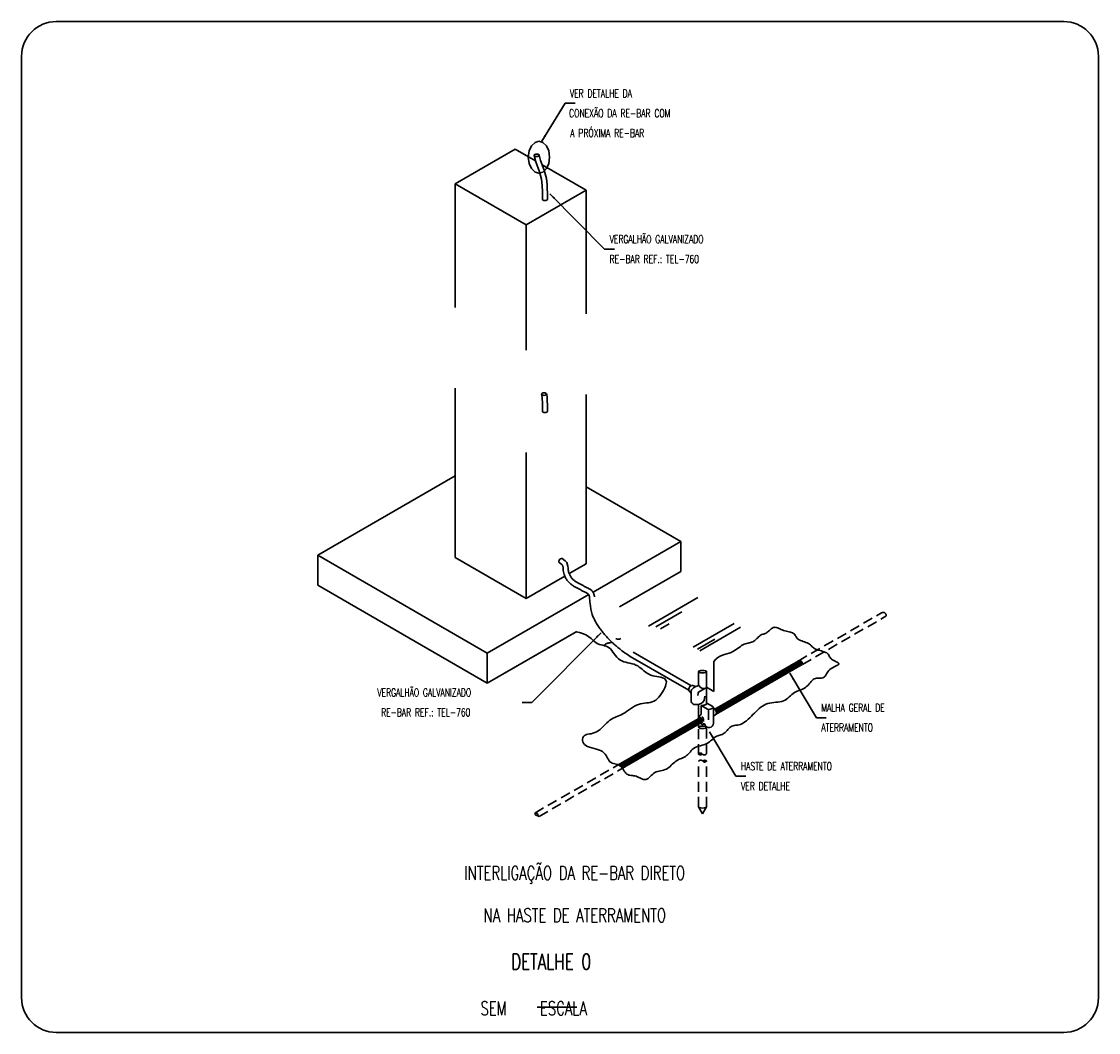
# Model space of a CAD drawing. Header units: millimetres. Extents: x 4477830 to 4478275, y -30323838 to -30323445.
# Tile 124 of 124: x 4478248 to 4478275, y -30323615 to -30323590. Entities that reach past the tile are written whole.
import ezdxf

# ---------------------------------------------------------------- set-up
doc = ezdxf.new("R2010")
doc.units = ezdxf.units.MM
doc.linetypes.add('DASHED', pattern=[1.905, 1.27, -0.635])
doc.linetypes.add('NULL', pattern=[0])
for name, color, linetype, lineweight in [('C01', 1, 'Continuous', 30), ('C02', 2, 'Continuous', 30), ('C03', 3, 'Continuous', 30), ('C04', 4, 'Continuous', 30), ('P-MARGEM', 4, 'Continuous', 30)]:
    doc.layers.add(name, color=color, linetype=linetype, lineweight=lineweight)
doc.styles.add('ROMANS', font='romans.shx', dxfattribs={"width": 0.7})

msp = doc.modelspace()

# ---------------------------------------------------------------- hatches: boundary and pattern name
at = {"layer": 'C02', "linetype": 'Continuous', "true_color": 0x000000}
for points in [[(4478260.816, -30323592.564), (4478260.862, -30323592.592), (4478260.755, -30323592.715), (4478260.816, -30323592.564), (4478260.816, -30323592.564)], [(4478261.093, -30323594.134), (4478261.055, -30323594.172), (4478260.96, -30323594.04), (4478261.093, -30323594.135), (4478261.093, -30323594.135)], [(4478262.123, -30323605.22), (4478262.16, -30323605.258), (4478262.256, -30323605.126), (4478262.123, -30323605.22), (4478262.123, -30323605.22)], [(4478267.127, -30323606.274), (4478267.081, -30323606.302), (4478267.021, -30323606.151), (4478267.127, -30323606.274), (4478267.127, -30323606.274)], [(4478265.096, -30323607.75), (4478265.05, -30323607.778), (4478264.989, -30323607.627), (4478265.096, -30323607.75), (4478265.096, -30323607.75)]]:
    msp.add_hatch(color=18, dxfattribs=at).paths.add_polyline_path(points)

# ---------------------------------------------------------------- linework, layer by layer
at = {"layer": 'C01'}
for p, q in [((4478263.452, -30323604.959), (4478264.698, -30323604.239)), ((4478263.641, -30323604.976), (4478264.291, -30323604.601)), ((4478263.752, -30323605.031), (4478263.972, -30323604.904)), ((4478264.577, -30323605.496), (4478265.616, -30323604.896)), ((4478264.745, -30323605.583), (4478265.777, -30323604.987)), ((4478264.686, -30323605.545), (4478265.127, -30323605.291)), ((4478267.276, -30323605.836), (4478266.192, -30323606.59)), ((4478267.313, -30323605.854), (4478266.564, -30323606.375)), ((4478267.333, -30323605.884), (4478266.935, -30323606.16)), ((4478266.693, -30323606.154), (4478265.448, -30323607.019)), ((4478267.065, -30323605.939), (4478265.82, -30323606.804)), ((4478267.336, -30323605.926), (4478267.307, -30323605.946)), ((4478266.321, -30323606.368), (4478265.163, -30323607.174)), ((4478265.949, -30323606.583), (4478265.163, -30323607.129)), ((4478265.577, -30323606.798), (4478265.153, -30323607.093)), ((4478265.206, -30323607.012), (4478265.135, -30323607.062)), ((4478264.472, -30323607.434), (4478263.217, -30323608.307)), ((4478264.768, -30323607.273), (4478263.589, -30323608.093)), ((4478264.79, -30323607.301), (4478263.96, -30323607.878)), ((4478264.803, -30323607.336), (4478264.332, -30323607.663)), ((4478264.807, -30323607.377), (4478264.704, -30323607.448)), ((4478264.09, -30323607.656), (4478262.845, -30323608.522)), ((4478263.718, -30323607.871), (4478262.775, -30323608.527)), ((4478262.974, -30323608.301), (4478262.718, -30323608.479)), ((4478263.346, -30323608.086), (4478262.749, -30323608.501))]:
    msp.add_line(p, q, dxfattribs=at)
at = {"layer": 'C01', "linetype": 'DASHED', "ltscale": 0.2}
for p, q in [((4478267.233, -30323605.842), (4478269.339, -30323604.626)), ((4478267.338, -30323605.928), (4478269.444, -30323604.712)), ((4478264.715, -30323608.197), (4478264.715, -30323607.516)), ((4478264.918, -30323608.18), (4478264.918, -30323607.516)), ((4478260.583, -30323609.681), (4478262.689, -30323608.466)), ((4478260.688, -30323609.767), (4478262.794, -30323608.551)), ((4478264.715, -30323609.525), (4478264.715, -30323608.381)), ((4478264.918, -30323609.525), (4478264.918, -30323608.365)), ((4478264.817, -30323609.7), (4478264.715, -30323609.525)), ((4478264.817, -30323609.7), (4478264.918, -30323609.525))]:
    msp.add_line(p, q, dxfattribs=at)
for points in [[(4478264.715, -30323607.516), (4478264.72, -30323607.506), (4478264.72, -30323607.506), (4478264.745, -30323607.494), (4478264.745, -30323607.494), (4478264.775, -30323607.487), (4478264.775, -30323607.487), (4478264.817, -30323607.484), (4478264.817, -30323607.484), (4478264.858, -30323607.487), (4478264.858, -30323607.487), (4478264.888, -30323607.494), (4478264.888, -30323607.494), (4478264.913, -30323607.506), (4478264.913, -30323607.506), (4478264.918, -30323607.516), (4478264.918, -30323607.516)], [(4478264.715, -30323609.525), (4478264.72, -30323609.534), (4478264.72, -30323609.534), (4478264.745, -30323609.547), (4478264.745, -30323609.547), (4478264.775, -30323609.553), (4478264.775, -30323609.553), (4478264.817, -30323609.556), (4478264.817, -30323609.556), (4478264.858, -30323609.553), (4478264.858, -30323609.553), (4478264.888, -30323609.547), (4478264.888, -30323609.547), (4478264.913, -30323609.534), (4478264.913, -30323609.534), (4478264.918, -30323609.525), (4478264.918, -30323609.525)]]:
    msp.add_lwpolyline(points, dxfattribs=at)
for centre, radius, start, end in [((4478269.381, -30323604.687), 0.0738, 343.471, 125.02), ((4478264.765, -30323608.226), 0.0581, 37.1382, 149.238), ((4478264.76, -30323608.137), 0.0741, 232.634, 313.741), ((4478264.862, -30323608.153), 0.0626, 217.138, 334.372), ((4478264.772, -30323608.408), 0.0626, 37.1382, 154.372), ((4478264.873, -30323608.424), 0.0741, 52.6344, 133.741), ((4478264.868, -30323608.335), 0.0581, 217.138, 329.238)]:
    msp.add_arc(centre, radius, start, end, dxfattribs=at)
at = {"layer": 'C01'}
for centre, radius, start, end in [((4478260.601, -30323609.736), 0.0577, 21.2792, 108.625), ((4478260.655, -30323609.676), 0.0731, 184.204, 277.517), ((4478260.694, -30323609.727), 0.0404, 162.632, 262.254)]:
    msp.add_arc(centre, radius, start, end, dxfattribs=at)
at = {"layer": 'C02', "color": 5}
for p, q in [((4478260.755, -30323592.715), (4478261.35, -30323591.755)), ((4478261.35, -30323591.755), (4478261.6, -30323591.755)), ((4478258.567, -30323593.792), (4478260.088, -30323592.914)), ((4478260.088, -30323592.914), (4478260.598, -30323593.208)), ((4478260.765, -30323593.305), (4478261.881, -30323593.949)), ((4478258.567, -30323596.915), (4478258.567, -30323593.792)), ((4478258.567, -30323593.792), (4478260.36, -30323594.827)), ((4478260.36, -30323594.827), (4478261.881, -30323593.949)), ((4478260.96, -30323594.04), (4478262.345, -30323595.437)), ((4478261.881, -30323597.073), (4478261.881, -30323593.949)), ((4478260.36, -30323597.991), (4478260.36, -30323594.827)), ((4478262.345, -30323595.437), (4478262.595, -30323595.437)), ((4478258.567, -30323603.23), (4478258.567, -30323598.953)), ((4478261.881, -30323603.387), (4478261.881, -30323599.11)), ((4478260.36, -30323604.265), (4478260.36, -30323600.572)), ((4478255.099, -30323603.169), (4478258.567, -30323601.167)), ((4478264.265, -30323602.823), (4478261.881, -30323601.446)), ((4478262.051, -30323604.101), (4478264.265, -30323602.823)), ((4478264.265, -30323602.823), (4478264.265, -30323603.583)), ((4478259.382, -30323605.642), (4478255.099, -30323603.169)), ((4478255.099, -30323603.169), (4478255.099, -30323603.929)), ((4478260.36, -30323604.265), (4478258.567, -30323603.23)), ((4478261.45, -30323603.635), (4478261.881, -30323603.387)), ((4478260.36, -30323604.265), (4478261.341, -30323603.698)), ((4478262.722, -30323604.474), (4478264.265, -30323603.583)), ((4478259.382, -30323606.402), (4478255.099, -30323603.929)), ((4478259.382, -30323605.642), (4478261.942, -30323604.164)), ((4478259.382, -30323605.642), (4478261.942, -30323604.164)), ((4478259.382, -30323606.402), (4478261.643, -30323605.097)), ((4478259.382, -30323606.402), (4478261.629, -30323605.105)), ((4478262.256, -30323605.126), (4478260.509, -30323606.888)), ((4478259.382, -30323605.642), (4478259.382, -30323606.402)), ((4478259.382, -30323605.642), (4478259.382, -30323606.402)), ((4478265.106, -30323606.611), (4478265.106, -30323605.851)), ((4478264.715, -30323606.459), (4478264.715, -30323606.112)), ((4478264.918, -30323606.935), (4478264.918, -30323606.112)), ((4478267.021, -30323606.151), (4478267.692, -30323607.273)), ((4478264.531, -30323606.598), (4478264.531, -30323606.873)), ((4478264.698, -30323606.711), (4478264.705, -30323606.651)), ((4478264.739, -30323606.61), (4478264.892, -30323606.53)), ((4478265.106, -30323606.611), (4478264.918, -30323606.502)), ((4478260.509, -30323606.888), (4478260.259, -30323606.888)), ((4478264.715, -30323607.295), (4478264.715, -30323606.937)), ((4478264.779, -30323606.963), (4478264.779, -30323607.14)), ((4478264.941, -30323607.056), (4478264.781, -30323606.963)), ((4478265.073, -30323606.991), (4478264.922, -30323606.906)), ((4478264.971, -30323607.067), (4478264.971, -30323607.324)), ((4478265.006, -30323607.061), (4478265.081, -30323607.034)), ((4478265.091, -30323607.108), (4478265.091, -30323607.019)), ((4478265.091, -30323607.108), (4478265.091, -30323607.414)), ((4478264.715, -30323607.516), (4478264.715, -30323607.442)), ((4478267.692, -30323607.273), (4478267.942, -30323607.273)), ((4478264.989, -30323607.627), (4478265.661, -30323608.75)), ((4478265.661, -30323608.75), (4478265.911, -30323608.75))]:
    msp.add_line(p, q, dxfattribs=at)
at = {"layer": 'C02', "color": 116, "true_color": 0x136734}
for points in [[(4478260.686, -30323592.713), (4478260.59, -30323592.741), (4478260.59, -30323592.741), (4478260.496, -30323592.831), (4478260.496, -30323592.831), (4478260.439, -30323592.956), (4478260.439, -30323592.956), (4478260.417, -30323593.116), (4478260.417, -30323593.116), (4478260.439, -30323593.276), (4478260.439, -30323593.276), (4478260.496, -30323593.401), (4478260.496, -30323593.401), (4478260.59, -30323593.491), (4478260.59, -30323593.491), (4478260.686, -30323593.519), (4478260.686, -30323593.519), (4478260.782, -30323593.491), (4478260.782, -30323593.491), (4478260.876, -30323593.401), (4478260.876, -30323593.401), (4478260.933, -30323593.276), (4478260.933, -30323593.276), (4478260.955, -30323593.116), (4478260.955, -30323593.116), (4478260.933, -30323592.956), (4478260.933, -30323592.956), (4478260.876, -30323592.831), (4478260.876, -30323592.831), (4478260.782, -30323592.741), (4478260.782, -30323592.741), (4478260.686, -30323592.713), (4478260.686, -30323592.713)], [(4478260.691, -30323593.068), (4478260.687, -30323593.057), (4478260.687, -30323593.057), (4478260.673, -30323593.046), (4478260.673, -30323593.046), (4478260.654, -30323593.039), (4478260.654, -30323593.039), (4478260.628, -30323593.037), (4478260.628, -30323593.037), (4478260.603, -30323593.039), (4478260.603, -30323593.039), (4478260.584, -30323593.046), (4478260.584, -30323593.046), (4478260.569, -30323593.057), (4478260.569, -30323593.057), (4478260.565, -30323593.068), (4478260.565, -30323593.068), (4478260.569, -30323593.079), (4478260.569, -30323593.079), (4478260.584, -30323593.09), (4478260.584, -30323593.09), (4478260.603, -30323593.097), (4478260.603, -30323593.097), (4478260.628, -30323593.1), (4478260.628, -30323593.1), (4478260.654, -30323593.097), (4478260.654, -30323593.097), (4478260.673, -30323593.09), (4478260.673, -30323593.09), (4478260.687, -30323593.079), (4478260.687, -30323593.079), (4478260.691, -30323593.068), (4478260.691, -30323593.068)], [(4478260.774, -30323594.18), (4478260.778, -30323594.191), (4478260.778, -30323594.191), (4478260.792, -30323594.202), (4478260.792, -30323594.202), (4478260.811, -30323594.209), (4478260.811, -30323594.209), (4478260.837, -30323594.212), (4478260.837, -30323594.212), (4478260.862, -30323594.209), (4478260.862, -30323594.209), (4478260.881, -30323594.202), (4478260.881, -30323594.202), (4478260.896, -30323594.191), (4478260.896, -30323594.191), (4478260.9, -30323594.18), (4478260.9, -30323594.18)], [(4478260.877, -30323599.1), (4478260.873, -30323599.089), (4478260.873, -30323599.089), (4478260.858, -30323599.078), (4478260.858, -30323599.078), (4478260.839, -30323599.071), (4478260.839, -30323599.071), (4478260.814, -30323599.068), (4478260.814, -30323599.068), (4478260.788, -30323599.071), (4478260.788, -30323599.071), (4478260.769, -30323599.078), (4478260.769, -30323599.078), (4478260.755, -30323599.089), (4478260.755, -30323599.089), (4478260.751, -30323599.1), (4478260.751, -30323599.1), (4478260.755, -30323599.111), (4478260.755, -30323599.111), (4478260.769, -30323599.122), (4478260.769, -30323599.122), (4478260.788, -30323599.129), (4478260.788, -30323599.129), (4478260.814, -30323599.131), (4478260.814, -30323599.131), (4478260.839, -30323599.129), (4478260.839, -30323599.129), (4478260.858, -30323599.122), (4478260.858, -30323599.122), (4478260.873, -30323599.111), (4478260.873, -30323599.111), (4478260.877, -30323599.1), (4478260.877, -30323599.1)], [(4478260.774, -30323599.534), (4478260.778, -30323599.544), (4478260.778, -30323599.544), (4478260.792, -30323599.556), (4478260.792, -30323599.556), (4478260.811, -30323599.563), (4478260.811, -30323599.563), (4478260.837, -30323599.565), (4478260.837, -30323599.565), (4478260.862, -30323599.563), (4478260.862, -30323599.563), (4478260.881, -30323599.556), (4478260.881, -30323599.556), (4478260.896, -30323599.544), (4478260.896, -30323599.544), (4478260.9, -30323599.534), (4478260.9, -30323599.534)], [(4478265.106, -30323605.851), (4478265.155, -30323605.795), (4478265.207, -30323605.752), (4478265.262, -30323605.72), (4478265.319, -30323605.694), (4478265.375, -30323605.675), (4478265.432, -30323605.658), (4478265.486, -30323605.642), (4478265.537, -30323605.624), (4478265.584, -30323605.603), (4478265.627, -30323605.578), (4478265.666, -30323605.552), (4478265.703, -30323605.525), (4478265.739, -30323605.499), (4478265.772, -30323605.474), (4478265.804, -30323605.451), (4478265.837, -30323605.433), (4478265.869, -30323605.418), (4478265.902, -30323605.407), (4478265.934, -30323605.399), (4478265.966, -30323605.392), (4478265.997, -30323605.385), (4478266.028, -30323605.377), (4478266.057, -30323605.368), (4478266.086, -30323605.355), (4478266.113, -30323605.339), (4478266.139, -30323605.32), (4478266.164, -30323605.298), (4478266.188, -30323605.275), (4478266.211, -30323605.253), (4478266.233, -30323605.231), (4478266.255, -30323605.212), (4478266.276, -30323605.195), (4478266.297, -30323605.183), (4478266.318, -30323605.173), (4478266.339, -30323605.166), (4478266.359, -30323605.16), (4478266.38, -30323605.153), (4478266.4, -30323605.146), (4478266.421, -30323605.137), (4478266.442, -30323605.124), (4478266.464, -30323605.108), (4478266.485, -30323605.089), (4478266.507, -30323605.068), (4478266.53, -30323605.047), (4478266.553, -30323605.028), (4478266.576, -30323605.011), (4478266.601, -30323604.998), (4478266.626, -30323604.991), (4478266.652, -30323604.989), (4478266.679, -30323604.994), (4478266.707, -30323605.002), (4478266.736, -30323605.014), (4478266.766, -30323605.028), (4478266.797, -30323605.043), (4478266.83, -30323605.057), (4478266.864, -30323605.071), (4478266.899, -30323605.082), (4478266.934, -30323605.091), (4478266.97, -30323605.099), (4478267.004, -30323605.107), (4478267.037, -30323605.114), (4478267.067, -30323605.123), (4478267.093, -30323605.133), (4478267.116, -30323605.145), (4478267.134, -30323605.159), (4478267.148, -30323605.176), (4478267.159, -30323605.195), (4478267.171, -30323605.214), (4478267.182, -30323605.234), (4478267.195, -30323605.254), (4478267.211, -30323605.273), (4478267.232, -30323605.29), (4478267.258, -30323605.306), (4478267.288, -30323605.32), (4478267.322, -30323605.333), (4478267.358, -30323605.346), (4478267.394, -30323605.359), (4478267.429, -30323605.372), (4478267.463, -30323605.385), (4478267.493, -30323605.4), (4478267.518, -30323605.416), (4478267.541, -30323605.434), (4478267.561, -30323605.452), (4478267.58, -30323605.471), (4478267.599, -30323605.489), (4478267.62, -30323605.507), (4478267.643, -30323605.524), (4478267.671, -30323605.539), (4478267.703, -30323605.553), (4478267.739, -30323605.565), (4478267.778, -30323605.576), (4478267.818, -30323605.587), (4478267.856, -30323605.598), (4478267.892, -30323605.61), (4478267.926, -30323605.623), (4478267.953, -30323605.637), (4478267.974, -30323605.654), (4478267.99, -30323605.672), (4478268.004, -30323605.692), (4478268.015, -30323605.712), (4478268.026, -30323605.733), (4478268.038, -30323605.754), (4478268.054, -30323605.775), (4478268.074, -30323605.794), (4478268.101, -30323605.812), (4478268.131, -30323605.83), (4478268.163, -30323605.845), (4478268.194, -30323605.861), (4478268.221, -30323605.875), (4478268.243, -30323605.889), (4478268.258, -30323605.903), (4478268.261, -30323605.916), (4478268.253, -30323605.929), (4478268.235, -30323605.943), (4478268.208, -30323605.958), (4478268.175, -30323605.973), (4478268.139, -30323605.99), (4478268.102, -30323606.01), (4478268.066, -30323606.031), (4478268.033, -30323606.055), (4478268.006, -30323606.082), (4478267.983, -30323606.111), (4478267.964, -30323606.14), (4478267.947, -30323606.169), (4478267.93, -30323606.197), (4478267.914, -30323606.221), (4478267.896, -30323606.242), (4478267.876, -30323606.257), (4478267.852, -30323606.266), (4478267.824, -30323606.271), (4478267.795, -30323606.272), (4478267.763, -30323606.272), (4478267.732, -30323606.273), (4478267.699, -30323606.275), (4478267.668, -30323606.281), (4478267.638, -30323606.292), (4478267.61, -30323606.31), (4478267.584, -30323606.333), (4478267.559, -30323606.361), (4478267.533, -30323606.39), (4478267.509, -30323606.421), (4478267.482, -30323606.452), (4478267.454, -30323606.48), (4478267.425, -30323606.506), (4478267.392, -30323606.527), (4478267.358, -30323606.545), (4478267.321, -30323606.56), (4478267.284, -30323606.574), (4478267.246, -30323606.588), (4478267.209, -30323606.602), (4478267.172, -30323606.619), (4478267.136, -30323606.639), (4478267.103, -30323606.664), (4478267.071, -30323606.691), (4478267.039, -30323606.72), (4478267.007, -30323606.75), (4478266.973, -30323606.78), (4478266.938, -30323606.807), (4478266.901, -30323606.831), (4478266.861, -30323606.85), (4478266.817, -30323606.864), (4478266.769, -30323606.874), (4478266.72, -30323606.88), (4478266.669, -30323606.885), (4478266.617, -30323606.889), (4478266.566, -30323606.895), (4478266.515, -30323606.903), (4478266.466, -30323606.915), (4478266.419, -30323606.932), (4478266.375, -30323606.954), (4478266.332, -30323606.98), (4478266.29, -30323607.01), (4478266.25, -30323607.043), (4478266.21, -30323607.078), (4478266.17, -30323607.116), (4478266.131, -30323607.156), (4478266.09, -30323607.196), (4478266.05, -30323607.236), (4478266.009, -30323607.276), (4478265.968, -30323607.314), (4478265.928, -30323607.349), (4478265.889, -30323607.381), (4478265.85, -30323607.407), (4478265.813, -30323607.428), (4478265.777, -30323607.443), (4478265.742, -30323607.453), (4478265.709, -30323607.458), (4478265.677, -30323607.462), (4478265.646, -30323607.466), (4478265.616, -30323607.47), (4478265.588, -30323607.477), (4478265.561, -30323607.488), (4478265.534, -30323607.503), (4478265.509, -30323607.524), (4478265.485, -30323607.547), (4478265.46, -30323607.572), (4478265.436, -30323607.598), (4478265.412, -30323607.623), (4478265.387, -30323607.646), (4478265.362, -30323607.666), (4478265.336, -30323607.681), (4478265.309, -30323607.694), (4478265.282, -30323607.704), (4478265.255, -30323607.712), (4478265.228, -30323607.721), (4478265.201, -30323607.73), (4478265.174, -30323607.741), (4478265.148, -30323607.754), (4478265.123, -30323607.772), (4478265.098, -30323607.792), (4478265.073, -30323607.815), (4478265.047, -30323607.838), (4478265.02, -30323607.862), (4478264.991, -30323607.885), (4478264.96, -30323607.907), (4478264.926, -30323607.927), (4478264.888, -30323607.943), (4478264.849, -30323607.957), (4478264.808, -30323607.969), (4478264.766, -30323607.98), (4478264.725, -30323607.992), (4478264.686, -30323608.004), (4478264.648, -30323608.019), (4478264.614, -30323608.036), (4478264.584, -30323608.057), (4478264.556, -30323608.08), (4478264.532, -30323608.105), (4478264.509, -30323608.132), (4478264.486, -30323608.158), (4478264.463, -30323608.185), (4478264.439, -30323608.209), (4478264.412, -30323608.232), (4478264.383, -30323608.252), (4478264.351, -30323608.269), (4478264.318, -30323608.285), (4478264.283, -30323608.301), (4478264.248, -30323608.316), (4478264.213, -30323608.333), (4478264.178, -30323608.351), (4478264.145, -30323608.371), (4478264.114, -30323608.395), (4478264.084, -30323608.421), (4478264.054, -30323608.448), (4478264.026, -30323608.476), (4478263.997, -30323608.503), (4478263.968, -30323608.529), (4478263.937, -30323608.551), (4478263.905, -30323608.57), (4478263.87, -30323608.584), (4478263.834, -30323608.595), (4478263.797, -30323608.604), (4478263.759, -30323608.612), (4478263.721, -30323608.62), (4478263.684, -30323608.63), (4478263.648, -30323608.642), (4478263.614, -30323608.659), (4478263.581, -30323608.68), (4478263.551, -30323608.705), (4478263.522, -30323608.732), (4478263.494, -30323608.759), (4478263.467, -30323608.784), (4478263.44, -30323608.806), (4478263.413, -30323608.823), (4478263.385, -30323608.834), (4478263.357, -30323608.837), (4478263.328, -30323608.833), (4478263.298, -30323608.823), (4478263.268, -30323608.811), (4478263.237, -30323608.796), (4478263.206, -30323608.78), (4478263.174, -30323608.766), (4478263.142, -30323608.754), (4478263.11, -30323608.746), (4478263.077, -30323608.74), (4478263.045, -30323608.737), (4478263.014, -30323608.733), (4478262.984, -30323608.729), (4478262.956, -30323608.723), (4478262.929, -30323608.712), (4478262.905, -30323608.698), (4478262.882, -30323608.677), (4478262.862, -30323608.652), (4478262.842, -30323608.623), (4478262.822, -30323608.593), (4478262.803, -30323608.563), (4478262.781, -30323608.534), (4478262.759, -30323608.509), (4478262.732, -30323608.487), (4478262.703, -30323608.471), (4478262.671, -30323608.459), (4478262.637, -30323608.449), (4478262.603, -30323608.441), (4478262.569, -30323608.433), (4478262.536, -30323608.422), (4478262.507, -30323608.408), (4478262.48, -30323608.389), (4478262.457, -30323608.364), (4478262.438, -30323608.333), (4478262.419, -30323608.299), (4478262.4, -30323608.263), (4478262.379, -30323608.226), (4478262.354, -30323608.191), (4478262.324, -30323608.157), (4478262.287, -30323608.128), (4478262.242, -30323608.104), (4478262.19, -30323608.084), (4478262.135, -30323608.067), (4478262.077, -30323608.051), (4478262.02, -30323608.036), (4478261.965, -30323608.019), (4478261.915, -30323608), (4478261.871, -30323607.977), (4478261.837, -30323607.949), (4478261.811, -30323607.917), (4478261.794, -30323607.883), (4478261.785, -30323607.848), (4478261.784, -30323607.814), (4478261.791, -30323607.782), (4478261.804, -30323607.754), (4478261.824, -30323607.731), (4478261.85, -30323607.714), (4478261.883, -30323607.702), (4478261.919, -30323607.693), (4478261.959, -30323607.685), (4478262.002, -30323607.677), (4478262.047, -30323607.666), (4478262.093, -30323607.651), (4478262.138, -30323607.63), (4478262.184, -30323607.602), (4478262.228, -30323607.568), (4478262.272, -30323607.53), (4478262.315, -30323607.489), (4478262.357, -30323607.447), (4478262.399, -30323607.407), (4478262.44, -30323607.369), (4478262.48, -30323607.336), (4478262.52, -30323607.309), (4478262.559, -30323607.287), (4478262.599, -30323607.269), (4478262.639, -30323607.252), (4478262.679, -30323607.236), (4478262.72, -30323607.219), (4478262.763, -30323607.199), (4478262.806, -30323607.176), (4478262.852, -30323607.148), (4478262.899, -30323607.117), (4478262.947, -30323607.083), (4478262.996, -30323607.048), (4478263.046, -30323607.015), (4478263.096, -30323606.984), (4478263.147, -30323606.957), (4478263.198, -30323606.936), (4478263.249, -30323606.921), (4478263.301, -30323606.912), (4478263.351, -30323606.906), (4478263.401, -30323606.902), (4478263.45, -30323606.896), (4478263.498, -30323606.888), (4478263.545, -30323606.875), (4478263.59, -30323606.856), (4478263.634, -30323606.829), (4478263.675, -30323606.794), (4478263.715, -30323606.754), (4478263.751, -30323606.709), (4478263.784, -30323606.663), (4478263.815, -30323606.614), (4478263.841, -30323606.567), (4478263.863, -30323606.521), (4478263.881, -30323606.478), (4478263.893, -30323606.439), (4478263.901, -30323606.403), (4478263.903, -30323606.37), (4478263.897, -30323606.342), (4478263.885, -30323606.316), (4478263.866, -30323606.295), (4478263.839, -30323606.278), (4478263.804, -30323606.264), (4478263.762, -30323606.253), (4478263.716, -30323606.243), (4478263.665, -30323606.234), (4478263.613, -30323606.224), (4478263.56, -30323606.212), (4478263.508, -30323606.197), (4478263.459, -30323606.177), (4478263.415, -30323606.152), (4478263.373, -30323606.123), (4478263.334, -30323606.092), (4478263.297, -30323606.059), (4478263.259, -30323606.026), (4478263.22, -30323605.995), (4478263.179, -30323605.966), (4478263.136, -30323605.943), (4478263.088, -30323605.924), (4478263.038, -30323605.91), (4478262.985, -30323605.898), (4478262.932, -30323605.887), (4478262.879, -30323605.875), (4478262.827, -30323605.86), (4478262.778, -30323605.84), (4478262.732, -30323605.815), (4478262.691, -30323605.783), (4478262.654, -30323605.744), (4478262.619, -30323605.702), (4478262.587, -30323605.659), (4478262.555, -30323605.615), (4478262.523, -30323605.574), (4478262.49, -30323605.537), (4478262.456, -30323605.507), (4478262.419, -30323605.484), (4478262.38, -30323605.467), (4478262.339, -30323605.455), (4478262.298, -30323605.444), (4478262.255, -30323605.434), (4478262.213, -30323605.422), (4478262.171, -30323605.405), (4478262.13, -30323605.382), (4478262.09, -30323605.352), (4478262.049, -30323605.315), (4478262.003, -30323605.275), (4478261.949, -30323605.233), (4478261.885, -30323605.192), (4478261.807, -30323605.155), (4478261.711, -30323605.122), (4478261.629, -30323605.105)], [(4478262.627, -30323605.285), (4478262.629, -30323605.285), (4478262.647, -30323605.285), (4478262.667, -30323605.287), (4478262.686, -30323605.289), (4478262.705, -30323605.29), (4478262.723, -30323605.289), (4478262.74, -30323605.284), (4478262.754, -30323605.275)], [(4478262.339, -30323605.455), (4478262.356, -30323605.428), (4478262.375, -30323605.41), (4478262.396, -30323605.398), (4478262.417, -30323605.392), (4478262.439, -30323605.388), (4478262.46, -30323605.386), (4478262.48, -30323605.383), (4478262.499, -30323605.378), (4478262.515, -30323605.37), (4478262.524, -30323605.363)], [(4478264.715, -30323606.112), (4478264.72, -30323606.121), (4478264.72, -30323606.121), (4478264.745, -30323606.134), (4478264.745, -30323606.134), (4478264.775, -30323606.14), (4478264.775, -30323606.14), (4478264.817, -30323606.143), (4478264.817, -30323606.143), (4478264.858, -30323606.14), (4478264.858, -30323606.14), (4478264.888, -30323606.134), (4478264.888, -30323606.134), (4478264.913, -30323606.121), (4478264.913, -30323606.121), (4478264.918, -30323606.112), (4478264.918, -30323606.112), (4478264.913, -30323606.102), (4478264.913, -30323606.102), (4478264.888, -30323606.09), (4478264.888, -30323606.09), (4478264.858, -30323606.083), (4478264.858, -30323606.083), (4478264.817, -30323606.08), (4478264.817, -30323606.08), (4478264.775, -30323606.083), (4478264.775, -30323606.083), (4478264.745, -30323606.09), (4478264.745, -30323606.09), (4478264.72, -30323606.102), (4478264.72, -30323606.102), (4478264.715, -30323606.112), (4478264.715, -30323606.112)], [(4478264.542, -30323606.457), (4478264.494, -30323606.486), (4478264.494, -30323606.486), (4478264.477, -30323606.515), (4478264.477, -30323606.515), (4478264.467, -30323606.548), (4478264.467, -30323606.548), (4478264.469, -30323606.582), (4478264.469, -30323606.582)], [(4478264.469, -30323606.582), (4478264.471, -30323606.588), (4478264.471, -30323606.588)], [(4478264.633, -30323606.942), (4478264.691, -30323606.939), (4478264.744, -30323606.934), (4478264.805, -30323606.899), (4478264.862, -30323606.838), (4478264.877, -30323606.726)], [(4478264.715, -30323607.516), (4478264.72, -30323607.525), (4478264.72, -30323607.525), (4478264.745, -30323607.538), (4478264.745, -30323607.538), (4478264.775, -30323607.544), (4478264.775, -30323607.544), (4478264.817, -30323607.547), (4478264.817, -30323607.547), (4478264.858, -30323607.544), (4478264.858, -30323607.544), (4478264.888, -30323607.538), (4478264.888, -30323607.538), (4478264.913, -30323607.525), (4478264.913, -30323607.525), (4478264.918, -30323607.516), (4478264.918, -30323607.516)]]:
    msp.add_lwpolyline(points, dxfattribs=at)
at = {"layer": 'C02', "color": 5}
for centre, radius, start, end in [((4478264.519, -30323606.573), 0.0507, 196.977, 231.09), ((4478264.405, -30323606.727), 0.141, 26.0254, 54.2765), ((4478264.592, -30323606.598), 0.06, 130.973, 180.386), ((4478264.54, -30323606.655), 0.198, 57.3415, 89.2302), ((4478264.874, -30323606.923), 0.491, 108.872, 130.973), ((4478264.783, -30323606.681), 0.084, 121.802, 158.953), ((4478264.717, -30323606.464), 0.006, 30.6773, 108.872), ((4478264.852, -30323606.385), 0.151, 210.677, 285.591), ((4478264.629, -30323606.838), 0.104, 199.552, 272.008), ((4478264.781, -30323606.471), 0.492, 269.695, 270), ((4478264.781, -30323606.471), 0.492, 270, 277.084), ((4478264.809, -30323606.694), 0.267, 277.084, 286.699), ((4478264.85, -30323606.833), 0.122, 286.699, 305.914), ((4478264.85, -30323607.004), 0.122, 54.0855, 56.4369), ((4478264.912, -30323606.919), 0.0164, 0, 54.0855), ((4478264.912, -30323606.919), 0.0164, 305.914, 0), ((4478264.783, -30323607.273), 0.0625, 106.98, 191.058), ((4478264.673, -30323607.159), 0.107, 329.42, 9.9989), ((4478264.77, -30323607.3), 0.0592, 41.9471, 59.3361), ((4478264.978, -30323606.999), 0.0681, 237.344, 294.823), ((4478265.068, -30323607.014), 0.0233, 303.274, 77.8715), ((4478265.104, -30323607.065), 0.0223, 105.111, 122.21), ((4478265.151, -30323607.268), 0.0663, 98.7632, 153.419), ((4478265.104, -30323607.065), 0.0223, 65.8031, 105.111), ((4478265.089, -30323607.099), 0.0592, 41.9471, 65.8031), ((4478265.057, -30323607.127), 0.101, 26.9466, 41.9471), ((4478265.135, -30323607.181), 0.0223, 285.111, 324.419), ((4478265.003, -30323607.155), 0.162, 15.1108, 26.9466), ((4478265.105, -30323607.16), 0.0592, 324.419, 348.275), ((4478265.003, -30323607.155), 0.162, 3.275, 15.1108), ((4478265.064, -30323607.151), 0.101, 348.275, 3.275), ((4478264.746, -30323607.285), 0.0223, 105.111, 144.419), ((4478264.746, -30323607.285), 0.0223, 65.8031, 105.111), ((4478264.731, -30323607.318), 0.0592, 41.9471, 65.8031), ((4478264.699, -30323607.347), 0.101, 26.9466, 41.9471), ((4478264.786, -30323607.41), 0.01, 177.02, 336.995), ((4478264.816, -30323607.417), 0.0319, 185.977, 315.335), ((4478264.645, -30323607.374), 0.162, 15.1108, 26.9466), ((4478264.747, -30323607.379), 0.0592, 324.419, 348.275), ((4478264.645, -30323607.374), 0.162, 3.275, 15.1108), ((4478264.706, -30323607.371), 0.101, 348.275, 3.275), ((4478264.739, -30323607.328), 0.101, 26.9466, 41.9471), ((4478264.684, -30323607.356), 0.162, 15.1108, 26.9466), ((4478264.857, -30323607.443), 0.0191, 6.2306, 168.191), ((4478264.684, -30323607.356), 0.162, 3.275, 15.1108), ((4478264.745, -30323607.353), 0.101, 348.807, 3.275), ((4478264.982, -30323607.415), 0.109, 193.617, 0.7094)]:
    msp.add_arc(centre, radius, start, end, dxfattribs=at)
at = {"layer": 'C03', "color": 116, "true_color": 0x136734}
for p, q in [((4478264.468, -30323606.58), (4478262.991, -30323605.728)), ((4478264.521, -30323606.464), (4478263.063, -30323605.622)), ((4478265.13, -30323607.056), (4478267.233, -30323605.842)), ((4478265.158, -30323607.187), (4478267.335, -30323605.93)), ((4478262.689, -30323608.466), (4478264.762, -30323607.268)), ((4478262.794, -30323608.551), (4478264.805, -30323607.39))]:
    msp.add_line(p, q, dxfattribs=at)
for points in [[(4478260.764, -30323593.827), (4478260.749, -30323593.675), (4478260.698, -30323593.483), (4478260.605, -30323593.236), (4478260.565, -30323593.075)], [(4478260.889, -30323593.814), (4478260.873, -30323593.653), (4478260.818, -30323593.445), (4478260.725, -30323593.198), (4478260.692, -30323593.065)], [(4478260.774, -30323594.179), (4478260.774, -30323594.087), (4478260.774, -30323594.008), (4478260.772, -30323593.939), (4478260.769, -30323593.88), (4478260.764, -30323593.829), (4478260.763, -30323593.827)], [(4478260.9, -30323594.18), (4478260.9, -30323594.087), (4478260.9, -30323594.005), (4478260.897, -30323593.934), (4478260.894, -30323593.871), (4478260.889, -30323593.814)], [(4478260.774, -30323599.533), (4478260.774, -30323599.441), (4478260.774, -30323599.361), (4478260.772, -30323599.293), (4478260.769, -30323599.233), (4478260.764, -30323599.183), (4478260.758, -30323599.139), (4478260.75, -30323599.1), (4478260.75, -30323599.1)], [(4478260.9, -30323599.534), (4478260.9, -30323599.441), (4478260.9, -30323599.359), (4478260.897, -30323599.287), (4478260.894, -30323599.224), (4478260.889, -30323599.168), (4478260.882, -30323599.118), (4478260.878, -30323599.097)], [(4478261.299, -30323603.486), (4478261.277, -30323603.419), (4478261.264, -30323603.406), (4478261.198, -30323603.357)], [(4478261.418, -30323603.446), (4478261.387, -30323603.354), (4478261.348, -30323603.312), (4478261.273, -30323603.256)], [(4478261.294, -30323603.47), (4478261.296, -30323603.507), (4478261.301, -30323603.552), (4478261.307, -30323603.592), (4478261.315, -30323603.625), (4478261.323, -30323603.653), (4478261.332, -30323603.676), (4478261.34, -30323603.697), (4478261.349, -30323603.717), (4478261.358, -30323603.737), (4478261.368, -30323603.757), (4478261.38, -30323603.777), (4478261.392, -30323603.797), (4478261.406, -30323603.816), (4478261.422, -30323603.835), (4478261.438, -30323603.853), (4478261.454, -30323603.87), (4478261.472, -30323603.885), (4478261.489, -30323603.899), (4478261.507, -30323603.913), (4478261.524, -30323603.925), (4478261.542, -30323603.936), (4478261.559, -30323603.947), (4478261.576, -30323603.957), (4478261.593, -30323603.967), (4478261.61, -30323603.976), (4478261.626, -30323603.985), (4478261.642, -30323603.994), (4478261.658, -30323604.002), (4478261.675, -30323604.011), (4478261.691, -30323604.019), (4478261.707, -30323604.028), (4478261.724, -30323604.037), (4478261.741, -30323604.047), (4478261.759, -30323604.057), (4478261.777, -30323604.067), (4478261.795, -30323604.076), (4478261.814, -30323604.086), (4478261.832, -30323604.096), (4478261.85, -30323604.105), (4478261.867, -30323604.114), (4478261.883, -30323604.122), (4478261.897, -30323604.129), (4478261.909, -30323604.136), (4478261.919, -30323604.142), (4478261.926, -30323604.148), (4478261.932, -30323604.152), (4478261.935, -30323604.155), (4478261.938, -30323604.158), (4478261.94, -30323604.161), (4478261.943, -30323604.164), (4478261.945, -30323604.168), (4478261.947, -30323604.173), (4478261.95, -30323604.18), (4478261.953, -30323604.188), (4478261.956, -30323604.199), (4478261.959, -30323604.211), (4478261.962, -30323604.226)], [(4478261.418, -30323603.446), (4478261.421, -30323603.496), (4478261.426, -30323603.536), (4478261.43, -30323603.568), (4478261.436, -30323603.593), (4478261.443, -30323603.613), (4478261.449, -30323603.631), (4478261.456, -30323603.648), (4478261.463, -30323603.665), (4478261.471, -30323603.681), (4478261.479, -30323603.697), (4478261.488, -30323603.712), (4478261.497, -30323603.727), (4478261.507, -30323603.74), (4478261.517, -30323603.754), (4478261.529, -30323603.766), (4478261.541, -30323603.778), (4478261.553, -30323603.79), (4478261.567, -30323603.801), (4478261.581, -30323603.811), (4478261.595, -30323603.821), (4478261.61, -30323603.831), (4478261.624, -30323603.84), (4478261.639, -30323603.849), (4478261.655, -30323603.857), (4478261.67, -30323603.866), (4478261.685, -30323603.874), (4478261.701, -30323603.883), (4478261.717, -30323603.891), (4478261.734, -30323603.9), (4478261.75, -30323603.909), (4478261.767, -30323603.918), (4478261.784, -30323603.927), (4478261.802, -30323603.937), (4478261.82, -30323603.947), (4478261.837, -30323603.956), (4478261.855, -30323603.966), (4478261.872, -30323603.975), (4478261.89, -30323603.985), (4478261.907, -30323603.993), (4478261.925, -30323604.002), (4478261.941, -30323604.011), (4478261.957, -30323604.019), (4478261.972, -30323604.028), (4478261.987, -30323604.037), (4478262, -30323604.046), (4478262.012, -30323604.055), (4478262.024, -30323604.065), (4478262.033, -30323604.076), (4478262.042, -30323604.087), (4478262.05, -30323604.098), (4478262.057, -30323604.111), (4478262.063, -30323604.124), (4478262.068, -30323604.137), (4478262.073, -30323604.152), (4478262.077, -30323604.167), (4478262.081, -30323604.183), (4478262.085, -30323604.201), (4478262.089, -30323604.22)], [(4478261.962, -30323604.232), (4478261.972, -30323604.346), (4478261.985, -30323604.445), (4478261.999, -30323604.53), (4478262.015, -30323604.601), (4478262.032, -30323604.663), (4478262.05, -30323604.715), (4478262.068, -30323604.759), (4478262.086, -30323604.797), (4478262.103, -30323604.831), (4478262.12, -30323604.862), (4478262.137, -30323604.892), (4478262.154, -30323604.919), (4478262.171, -30323604.946), (4478262.188, -30323604.97), (4478262.204, -30323604.994), (4478262.221, -30323605.017), (4478262.238, -30323605.04), (4478262.255, -30323605.062), (4478262.272, -30323605.083), (4478262.289, -30323605.105), (4478262.307, -30323605.126), (4478262.324, -30323605.147), (4478262.342, -30323605.169), (4478262.36, -30323605.19), (4478262.379, -30323605.211), (4478262.397, -30323605.232), (4478262.416, -30323605.253), (4478262.435, -30323605.274), (4478262.455, -30323605.295), (4478262.475, -30323605.315), (4478262.495, -30323605.336), (4478262.516, -30323605.356), (4478262.537, -30323605.376), (4478262.558, -30323605.395), (4478262.579, -30323605.413), (4478262.6, -30323605.431), (4478262.621, -30323605.449), (4478262.641, -30323605.466), (4478262.661, -30323605.483), (4478262.681, -30323605.499), (4478262.702, -30323605.516), (4478262.725, -30323605.535), (4478262.751, -30323605.556), (4478262.783, -30323605.581), (4478262.821, -30323605.609), (4478262.867, -30323605.642), (4478262.924, -30323605.681), (4478262.991, -30323605.728)]]:
    msp.add_lwpolyline(points, dxfattribs=at)
for centre, radius, start, end in [((4478261.256, -30323603.322), 0.0677, 75.4903, 211.627), ((4478267.264, -30323605.909), 0.0738, 343.471, 125.02), ((4478264.776, -30323607.306), 0.0592, 144.419, 162.61)]:
    msp.add_arc(centre, radius, start, end, dxfattribs=at)
at = {"layer": 'C04', "color": 146, "true_color": 0x105689}
msp.add_line((4478260.639, -30323614.588), (4478261.639, -30323614.588), dxfattribs=at)
at = {"layer": 'P-MARGEM', "color": 18, "true_color": 0x000000}
for p, q in [((4478248.497, -30323589.689), (4478273.938, -30323589.689)), ((4478247.618, -30323614.345), (4478247.618, -30323590.568)), ((4478274.816, -30323590.568), (4478274.816, -30323614.345)), ((4478273.938, -30323615.224), (4478248.497, -30323615.224))]:
    msp.add_line(p, q, dxfattribs=at)
for centre, start, end in [((4478248.497, -30323590.568), 90, 180), ((4478273.938, -30323590.568), 0, 90), ((4478248.497, -30323614.345), 180, 270), ((4478273.938, -30323614.345), 270, 0)]:
    msp.add_arc(centre, 0.878, start, end, dxfattribs=at)

# ---------------------------------------------------------------- texts
at = {"layer": 'C03', "color": 18, "linetype": 'NULL', "true_color": 0x000000, "attachment_point": 7, "line_spacing_factor": 0.798, "style": 'ROMANS'}
for s, insert, char_height, width in [('VER DETALHE DA', (4478261.467, -30323591.605), 0.20004, 5.14391), ('CONEXÃO DA RE-BAR COM', (4478261.448, -30323592.106), 0.20106, 8.3295), ('A PRÓXIMA RE-BAR', (4478261.476, -30323592.606), 0.20106, 6.05086), ('VERGALHÃO GALVANIZADO', (4478262.471, -30323595.287), 0.20004, 7.56345), ('RE-BAR REF.: TEL-760', (4478262.472, -30323595.789), 0.20106, 7.2955), ('VERGALHÃO GALVANIZADO', (4478256.603, -30323606.738), 0.20004, 7.56345), ('RE-BAR REF.: TEL-760', (4478256.698, -30323607.24), 0.20106, 7.2955), ('MALHA GERAL DE ', (4478267.818, -30323607.121), 0.20004, 5.27727), ('ATERRAMENTO', (4478267.818, -30323607.623), 0.20106, 4.07858), ('HASTE DE ATERRAMENTO', (4478265.786, -30323608.598), 0.20004, 7.43009), ('VER DETALHE', (4478265.787, -30323609.102), 0.20106, 4.00199)]:
    msp.add_mtext(s, dxfattribs=dict(at, insert=insert, char_height=char_height, width=width))
at = {"layer": 'C04', "color": 5, "linetype": 'NULL', "char_height": 0.35, "line_spacing_factor": 0.798, "style": 'ROMANS'}
for s, insert, width, attachment_point in [('INTERLIGAÇÃO DA RE-BAR DIRETO', (4478261.589, -30323611.471), 18.1, 8), ('NA HASTE DE ATERRAMENTO', (4478261.589, -30323612.439), 15.03333, 8), ('SEM     ESCALA', (4478259.208, -30323614.788), 9.33333, 7)]:
    msp.add_mtext(s, dxfattribs=dict(at, insert=insert, width=width, attachment_point=attachment_point))
at = {"layer": 'C04', "color": 4, "linetype": 'NULL', "insert": (4478259.984, -30323613.637), "char_height": 0.4, "width": 6.47619, "attachment_point": 7, "line_spacing_factor": 0.798, "style": 'ROMANS'}
msp.add_mtext('DETALHE 0', dxfattribs=at)

doc.saveas('drawing.dxf')
